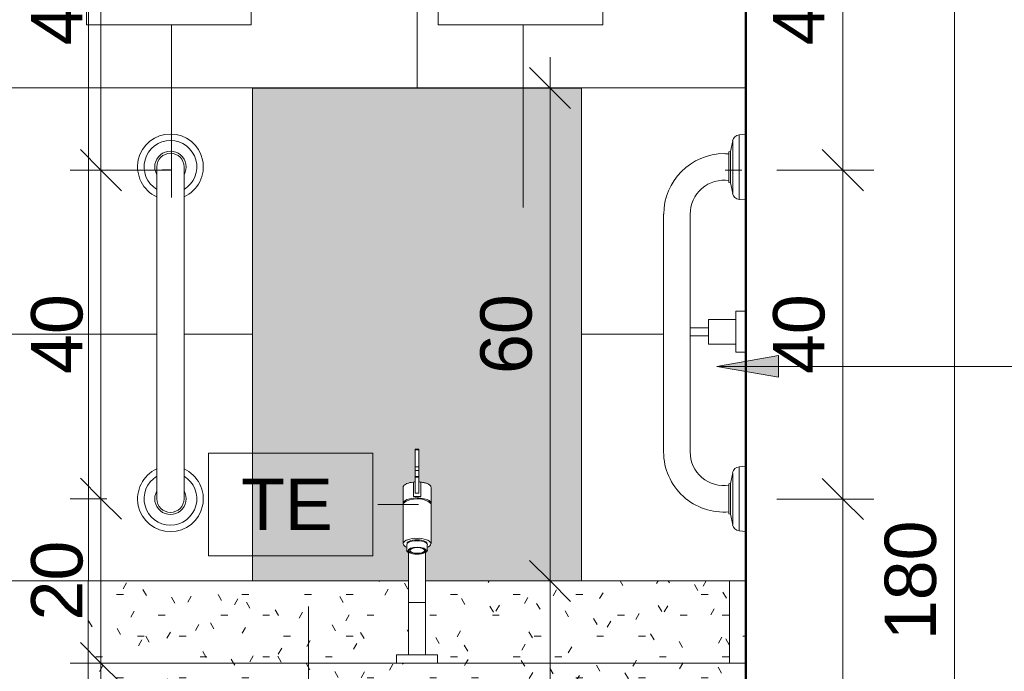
# Model space of a CAD drawing. Header units: millimetres. Extents: x -336 to 27370, y -15225 to 9845.
# Tile 40 of 43: x 18018 to 19216, y 770 to 1563. Entities that reach past the tile are written whole.
import ezdxf

# ---------------------------------------------------------------- set-up
doc = ezdxf.new("R2010")
doc.units = ezdxf.units.MM
for name, color, linetype, lineweight in [('A-ANNO-DIMS', 7, 'Continuous', 9), ('A-ANNO-DIMS-25', 7, 'Continuous', 9), ('A-ANNO-KEYN', 7, 'Continuous', 9), ('A-WALL-PATT', 7, 'Continuous', 50), ('G-ANNO-TEXT', 7, 'Continuous', 9), ('I-WALL', 7, 'Continuous', 5), ('P-SANR-FIXT', 7, 'Continuous', 5), ('Q-CASE', 7, 'Continuous', 5)]:
    doc.layers.add(name, color=color, linetype=linetype, lineweight=lineweight)
doc.layers.add('A-DETL', color=7, linetype='Continuous', lineweight=5, true_color=0x00a600)
doc.styles.add('Arial_5', font='arial.ttf', dxfattribs={"height": 62.5})
doc.dimstyles.new('Com_linha__ref__contínua__-_Cor_Vermelha_Arial_2_5mm', dxfattribs={"dimscale": 304.8, "dimtxt": 63.766212, "dimasz": 0.164042, "dimexe": 0.123031, "dimexo": 0.123031, "dimgap": 0.012303, "dimtad": 1, "dimdec": 1, "dimlfac": 0.1, "dimrnd": 0.1, "dimdsep": 46, "dimtxsty": 'Arial_5', "dimblk1": 'OBLIQUE', "dimblk2": 'OBLIQUE', "dimsah": 1, "dimcen": 0.09, "dimdle": 0.123031, "dimazin": 0, "dimtfac": 1, "dimtdec": 4, "dimtix": 1, "dimtmove": 0, "dimatfit": 3, "dimfxl": 1, "dimtvp": 1, "dimtolj": 1, "dimtzin": 0, "dimarcsym": 2})
pattern_1 = [(0, (0, 0), (101.6, 25.4), [8.382, -67.818, 8.382, -67.818, -406.4]), (0, (0, 0), (101.6, 25.4), [-152.4, 8.382, -144.018, 8.382, -67.818, -177.8]), (0, (0, 0), (101.6, 25.4), [-381, 8.382, -42.418, 8.382, -118.618]), (120, (38.1, 12.7), (-72.797045, 75.28818), [8.382, -67.818, 8.382, -67.818, -406.4]), (120, (38.1, 12.7), (-72.797045, 75.28818), [-152.4, 8.382, -144.018, 8.382, -67.818, -177.8]), (120, (38.1, 12.7), (-72.797045, 75.28818), [-381, 8.382, -42.418, 8.382, -118.618]), (240, (50.8, 63.5), (-28.802955, -100.68818), [8.382, -67.818, 8.382, -67.818, -406.4]), (240, (50.8, 63.5), (-28.802955, -100.68818), [-152.4, 8.382, -144.018, 8.382, -67.818, -177.8]), (240, (50.8, 63.5), (-28.802955, -100.68818), [-381, 8.382, -42.418, 8.382, -118.618])]

# ---------------------------------------------------------------- blocks, each defined once
blk = doc.blocks.new('TAMPO GRANITO2 - TAMPO GRANITO-2002902-5b')
at = {"layer": 'Q-CASE', "true_color": 0xc0c0c0}
h = blk.add_hatch(dxfattribs=at)
h.set_pattern_fill('FP_6', color=9, style=0, pattern_type=2)
h.set_pattern_definition(pattern_1)
h.paths.add_polyline_path([(14095, 780), (14095, 880), (13725.4, 880), (13725.4, 790), (13740, 790), (13740, 780), (13945.5, 780)])
h.paths.add_polyline_path([(13315, 780), (13690, 780), (13690, 790), (13704.7, 790), (13704.7, 880), (13315, 880)])
h = blk.add_hatch(dxfattribs=at)
h.set_pattern_fill('FP_6', color=9, style=0, pattern_type=2)
h.set_pattern_definition(pattern_1)
h.paths.add_polyline_path([(14095, 780), (14115, 780), (14115, 880), (14095, 880)])
h = blk.add_hatch(dxfattribs=at)
h.set_pattern_fill('FP_6', color=9, style=0, pattern_type=2)
h.set_pattern_definition(pattern_1)
h.paths.add_polyline_path([(14095, 760), (14115, 760), (14115, 780), (13315, 780), (13315, 760), (13945.5, 760)])
at = {"layer": 'Q-CASE'}
for p, q in [((13315, 880), (13704.7, 880)), ((13315, 780), (13315, 880)), ((13725.4, 880), (14095, 880)), ((14095, 880), (14115, 880)), ((14095, 780), (14095, 880)), ((13315, 780), (14115, 780)), ((13315, 780), (13315, 760)), ((14115, 780), (14095, 780)), ((14115, 760), (13315, 760))]:
    blk.add_line(p, q, dxfattribs=at)
blk = doc.blocks.new('TORNEIRA DE MESA PARA LAVATÓRIO COM ALAVANCA - 1196_C_LNK_Cromado CR10-2801303-5b')
at = {"layer": 'P-SANR-FIXT'}
for p, q in [((13717.3, 1040.5), (13712.8, 1040.5)), ((13712.8, 1040.5), (13712.8, 1001.4)), ((13717.3, 1039.7), (13712.8, 1039.7)), ((13717.3, 1001.4), (13717.3, 1040.5)), ((13712.8, 1018.8), (13717.3, 1018.8)), ((13717.3, 1014.6), (13712.8, 1014.6)), ((13712.8, 1007.3), (13717.3, 1007.3)), ((13717.3, 1006.3), (13712.8, 1006.3)), ((13712.8, 1006.3), (13712.8, 986.8)), ((13717.3, 1006.3), (13717.3, 986.8)), ((13710.6, 982.7), (13710.6, 1000.3)), ((13719.5, 982.7), (13719.5, 1000.3)), ((13698.1, 993.8), (13698.1, 925.5)), ((13732, 925.5), (13732, 993.8)), ((13702.5, 924), (13702.5, 921.2)), ((13727.5, 924), (13727.5, 921.2)), ((13702.5, 921.2), (13702.5, 917.3)), ((13704.7, 914.5), (13704.7, 790)), ((13725.4, 790), (13725.4, 914.5)), ((13727.5, 917.3), (13727.5, 921.2)), ((13704.7, 853.8), (13725.4, 853.8)), ((13704.7, 790), (13690, 790)), ((13690, 790), (13690, 780)), ((13704.7, 790), (13725.4, 790)), ((13740, 790), (13725.4, 790)), ((13740, 780), (13740, 790))]:
    blk.add_line(p, q, dxfattribs=at)
for centre, radius, start, end in [((13715, 951.9), 28.2, 53.071, 126.9649), ((13704.7, 922.9), 7.19, 99.0038, 157.7907), ((13703.1, 926.3), 5.12, 188.6908, 263.3092), ((13706.1, 923.7), 3.55, 136, 175.8292), ((13705.4, 925.4), 2.57, 118.3437, 184.2288), ((13713.2, 911.2), 17.8, 83.9862, 122.7413), ((13713.2, 906.6), 25.3, 85.7486, 112.259), ((13714.2, 909.2), 21, 87.6563, 118.3437), ((13716.9, 906.6), 25.3, 67.741, 94.2514), ((13715.9, 909.2), 21, 61.6563, 92.3437), ((13716.9, 911.2), 17.8, 57.2587, 96.0138), ((13724.6, 925.4), 2.57, 355.7712, 61.6563), ((13725.4, 922.9), 7.19, 22.2093, 80.9962), ((13724, 923.7), 3.55, 4.1708, 44), ((13726.9, 926.3), 5.12, 276.6908, 351.3092), ((13705.8, 917.6), 3.27, 185.2724, 250.7276), ((13714.7, 938.3), 25.7, 247.2015, 270.7985), ((13715.4, 938.3), 25.7, 269.2015, 292.7985), ((13724.3, 917.6), 3.27, 289.2724, 354.7276)]:
    blk.add_arc(centre, radius, start, end, dxfattribs=at)
for centre, major_axis, ratio, start_param, end_param in [((13715, 976.5), (17, 0), 0.374607, 1.305184, 1.836408), ((13715, 979.3), (20, 0), 0.374607, 1.458058, 1.683535), ((13715, 974.7), (17, 0), 0.372705, 6.242395, 9.467248)]:
    blk.add_ellipse(centre, major_axis=major_axis, ratio=ratio, start_param=start_param, end_param=end_param, dxfattribs=at)
for centre, major_axis, ratio in [((13715.1, 916.8), (-11.4, 0), 0.364981), ((13715, 916.8), (-10.5, 0), 0.378827), ((13715.4, 917.1), (-8.98, 0), 0.382969)]:
    blk.add_ellipse(centre, major_axis=major_axis, ratio=ratio, dxfattribs=at)
for points, knots in [([(13710.6, 1000.3), (13707.6, 1000), (13703.5, 999.1), (13699.8, 997.2), (13698.5, 995.8), (13698, 994.6), (13698, 994.1), (13698.1, 993.8)], [0, 0, 0, 0, 0.4, 0.6, 0.8, 0.9, 1, 1, 1, 1]), ([(13712.8, 1001.4), (13712.8, 1001.3), (13712.8, 1001.2), (13712.7, 1001.1), (13712.5, 1000.9), (13712.2, 1000.7), (13711.7, 1000.5), (13711, 1000.3), (13710.6, 1000.3)], [0, 0, 0, 0, 0.111111, 0.222222, 0.333333, 0.444444, 0.666667, 1, 1, 1, 1]), ([(13719.5, 1000.3), (13718.9, 1000.4), (13718.1, 1000.5), (13717.4, 1001), (13717.3, 1001.2), (13717.3, 1001.4)], [0, 0, 0, 0, 0.444444, 0.722222, 1, 1, 1, 1]), ([(13732, 993.8), (13732.1, 994.4), (13731.9, 995.2), (13731.1, 996.3), (13730.1, 997.1), (13728.9, 997.9), (13726.9, 998.8), (13723.9, 999.7), (13721, 1000.1), (13719.5, 1000.3)], [0, 0, 0, 0, 0.2, 0.3, 0.4, 0.5, 0.6, 0.8, 1, 1, 1, 1])]:
    blk.add_open_spline(points, degree=3, knots=knots, dxfattribs=at)
blk = doc.blocks.new('BARRA DE APOIO EM AÇO INOX 40cm - 2310_C_040_POL_Aço Inox Polido POL-2810958-5b')
at = {"layer": 'P-SANR-FIXT'}
for p, q in [((14099, 1415.8), (14096.3, 1402.8)), ((14099, 1415.8), (14099, 1351.5)), ((14115, 1423.7), (14107, 1423)), ((14107, 1344.3), (14107, 1423)), ((14096.3, 1402.8), (14094.5, 1402.4)), ((14094.5, 1402.4), (14094.5, 1399.9)), ((14096.3, 1364.6), (14096.3, 1402.8)), ((14094.5, 1366.8), (14094.5, 1399.9)), ((14094.5, 1367.5), (14094.5, 1364.9)), ((14094.5, 1364.9), (14096.3, 1364.6)), ((14096.3, 1364.6), (14099, 1351.5)), ((14107, 1344.3), (14115, 1343.7)), ((14015, 1326.3), (14015, 1037)), ((14047.3, 1037), (14047.3, 1326.3)), ((14115, 1019.7), (14107, 1019)), ((14107, 1019), (14107, 941)), ((14099, 1011.8), (14096.3, 998.8)), ((14099, 948.2), (14099, 1011.8)), ((14096.3, 998.8), (14094.5, 998.4)), ((14094.5, 998.4), (14094.5, 996.5)), ((14094.5, 996.5), (14094.5, 963.4)), ((14096.3, 998.8), (14096.3, 960.6)), ((14094.5, 964.1), (14094.5, 961.6)), ((14094.5, 961.6), (14096.3, 961.2)), ((14096.3, 961.2), (14099, 948.2)), ((14107, 941), (14115, 940.3))]:
    blk.add_line(p, q, dxfattribs=at)
for centre, radius, start, end in [((14107.8, 1414), 9, 95, 168.4393), ((14088.9, 1326.3), 73.8, 90, 180), ((14088.9, 1326.3), 73.8, 85.5871, 90), ((14088.9, 1326.3), 41.6, 82.1447, 180), ((14107.8, 1353.3), 9, 191.5607, 265), ((14088.2, 1037), 73.2, 180, 274.9586), ((14088.2, 1037), 40.9, 180, 278.8929), ((14107.8, 1010), 9, 95, 168.4393), ((14107.8, 950), 9, 191.5607, 265)]:
    blk.add_arc(centre, radius, start, end, dxfattribs=at)
blk = doc.blocks.new('BARRA DE APOIO EM AÇO INOX 40cm - 2310_C_040_POL_Aço Inox Polido POL-V3-5b')
at = {"layer": 'P-SANR-FIXT'}
for p, q in [((13398.5, 1347.6), (13398.5, 1384)), ((13431.5, 1347.6), (13431.5, 1384)), ((13398.5, 1347.6), (13398.5, 1016.4)), ((13431.5, 1016.4), (13431.5, 1347.6)), ((13398.5, 1016.4), (13398.5, 980)), ((13431.5, 1016.4), (13431.5, 980))]:
    blk.add_line(p, q, dxfattribs=at)
for centre, radius, start, end in [((13415, 1384), 40, 294.362, 245.638), ((13415, 1384), 32.1, 300.8913, 239.1087), ((13415, 1384), 19.1, 329.7544, 210.2456), ((13415, 1384), 16.5, 360, 180), ((13415, 980), 40, 114.362, 65.638), ((13415, 980), 32.1, 120.8913, 59.1087), ((13415, 980), 19.1, 149.7544, 30.2456), ((13415, 980), 16.5, 180, 0)]:
    blk.add_arc(centre, radius, start, end, dxfattribs=at)
blk = doc.blocks.new('Espelho  De  Chao - Espelho de Chão-2952514-5b')
at = {"layer": 'P-SANR-FIXT', "true_color": 0xc0c0c0}
blk.add_hatch(color=9, dxfattribs=at).paths.add_polyline_path([(13515, 880), (13704.7, 880), (13704.7, 914.5), (13703.5, 915.3), (13703, 915.9), (13702.5, 917.3), (13702.5, 921.2), (13701.2, 921.5), (13700.1, 922.2), (13698.7, 923.8), (13698.4, 924.3), (13698.1, 925.5), (13698.1, 993.8), (13698.4, 995.5), (13700, 997.1), (13702.7, 998.5), (13706.3, 999.6), (13712.7, 1001.1), (13712.8, 1001.4), (13712.8, 1040.5), (13717.3, 1040.5), (13717.6, 1000.9), (13718.7, 1000.4), (13727.4, 998.5), (13730.1, 997.1), (13731.7, 995.5), (13732, 993.8), (13732, 925.5), (13731.3, 923.8), (13731, 923.1), (13730, 922.2), (13728.8, 921.5), (13727.5, 921.2), (13727.5, 917.3), (13726.6, 915.3), (13725.4, 914.5), (13725.4, 880), (13915, 880), (13915, 1480), (13515, 1480), (13515, 923.8)])
at = {"layer": 'P-SANR-FIXT'}
for p, q in [((13515, 1480), (13515, 880)), ((13915, 1480), (13515, 1480)), ((13915, 880), (13915, 1480))]:
    blk.add_line(p, q, dxfattribs=at)
blk = doc.blocks.new('deca_cabide_slim_2060_slm - PORTA TOALHA TIPO GANCHO SIMPLES-2951410-5b')
at = {"layer": 'P-SANR-FIXT'}
for p, q in [((14102.2, 1198.3), (14069.4, 1198.3)), ((14069.4, 1198.3), (14069.4, 1188)), ((14115, 1208.3), (14103, 1208.3)), ((14103, 1208.3), (14103, 1199.1)), ((14103, 1199.1), (14103, 1167.5)), ((14069.4, 1188), (14047.3, 1188)), ((14069.4, 1188), (14069.4, 1178.5)), ((14047.3, 1178.5), (14069.4, 1178.5)), ((14069.4, 1178.5), (14069.4, 1168.3)), ((14069.4, 1168.3), (14102.2, 1168.3)), ((14103, 1167.5), (14103, 1158.3)), ((14103, 1158.3), (14115, 1158.3))]:
    blk.add_line(p, q, dxfattribs=at)
for centre, start, end in [((14102.2, 1199.1), 270.0002, 0), ((14102.2, 1167.5), 360, 89.9998)]:
    blk.add_arc(centre, 0.8, start, end, dxfattribs=at)
blk = doc.blocks.new('Identificador de nota-chave - Número da nota-chave - Enquadrada-2426861-5b')
at = {"layer": 'A-ANNO-KEYN'}
for p, q in [((13479.9, 317.2), (13479.9, 442.2)), ((13479.9, 442.2), (13679.9, 442.2)), ((13679.9, 442.2), (13679.9, 317.2)), ((13479.9, 317.2), (13679.9, 317.2))]:
    blk.add_line(p, q, dxfattribs=at)
blk = doc.blocks.new('DIMBLOCK35-5b')
at = {"layer": 'A-ANNO-DIMS-25', "color": 242, "true_color": 0xbd2b2e}
for p, q in [((18116.6, 1817.5), (18116.6, 1380)), ((18116.6, 1780), (18091.6, 1805)), ((18116.6, 1780), (18114.5, 1780)), ((18116.6, 1780), (18141.6, 1755)), ((18116.6, 1780), (18154.1, 1780)), ((18116.6, 1380), (18091.6, 1405)), ((18116.6, 1380), (18079.1, 1380)), ((18116.6, 1380), (18141.6, 1355)), ((18116.6, 1380), (18202, 1380))]:
    blk.add_line(p, q, dxfattribs=at)
at = {"layer": 'A-ANNO-DIMS-25', "color": 0, "insert": (18031.7, 1531.9), "char_height": 62.5, "width": 115.368, "attachment_point": 1, "rotation": 90, "line_spacing_factor": 0.941778, "style": 'Arial_5'}
blk.add_mtext('40', dxfattribs=at)
blk = doc.blocks.new('_Oblique')
at = {"color": 0, "linetype": 'ByBlock', "lineweight": -2}
blk.add_line((-0.5, -0.5), (0.5, 0.5), dxfattribs=at)
blk = doc.blocks.new('DIMBLOCK36-5b')
at = {"layer": 'A-ANNO-DIMS-25', "color": 242, "true_color": 0xbd2b2e}
for p, q in [((18116.6, 1380), (18091.6, 1405)), ((18116.6, 1380), (18079.1, 1380)), ((18116.6, 1380), (18116.6, 980)), ((18116.6, 1380), (18141.6, 1355)), ((18116.6, 1380), (18202, 1380)), ((18116.6, 980), (18091.6, 1005)), ((18116.6, 980), (18079.1, 980)), ((18116.6, 980), (18141.6, 955)), ((18116.6, 980), (18123.8, 980))]:
    blk.add_line(p, q, dxfattribs=at)
at = {"layer": 'A-ANNO-DIMS-25', "color": 0, "insert": (18031.7, 1131.9), "char_height": 62.5, "width": 115.368, "attachment_point": 1, "rotation": 90, "line_spacing_factor": 0.941778, "style": 'Arial_5'}
blk.add_mtext('40', dxfattribs=at)
blk = doc.blocks.new('DIMBLOCK37-5b')
at = {"layer": 'A-ANNO-DIMS-25', "color": 242, "true_color": 0xbd2b2e}
for p, q in [((18116.6, 980), (18091.6, 1005)), ((18116.6, 980), (18079.1, 980)), ((18116.6, 980), (18116.6, 780)), ((18116.6, 980), (18141.6, 955)), ((18116.6, 980), (18123.8, 980)), ((18116.6, 780), (18091.6, 805)), ((18116.6, 780), (18079.1, 780)), ((18116.6, 780), (18141.6, 755)), ((18116.6, 780), (18190.9, 780))]:
    blk.add_line(p, q, dxfattribs=at)
at = {"layer": 'A-ANNO-DIMS-25', "color": 0, "insert": (18031.7, 831.9), "char_height": 62.5, "width": 115.368, "attachment_point": 1, "rotation": 90, "line_spacing_factor": 0.941778, "style": 'Arial_5'}
blk.add_mtext('20', dxfattribs=at)
blk = doc.blocks.new('DIMBLOCK38-5b')
at = {"layer": 'A-ANNO-DIMS-25', "color": 242, "true_color": 0xbd2b2e}
for p, q in [((18116.6, 780), (18091.6, 805)), ((18116.6, 780), (18079.1, 780)), ((18116.6, 780), (18116.6, -57.5)), ((18116.6, 780), (18141.6, 755)), ((18116.6, 780), (18190.9, 780)), ((18116.6, -20), (18091.6, 5)), ((18116.6, -20), (18114.5, -20)), ((18116.6, -20), (18141.6, -45)), ((18116.6, -20), (18154.1, -20))]:
    blk.add_line(p, q, dxfattribs=at)
at = {"layer": 'A-ANNO-DIMS-25', "color": 0, "insert": (18031.7, 331.9), "char_height": 62.5, "width": 115.368, "attachment_point": 1, "rotation": 90, "line_spacing_factor": 0.941778, "style": 'Arial_5'}
blk.add_mtext('80', dxfattribs=at)
blk = doc.blocks.new('DIMBLOCK46-5b')
at = {"layer": 'A-ANNO-DIMS-25', "color": 242, "true_color": 0xbd2b2e}
for p, q in [((19019.3, 1817.5), (19019.3, 1380)), ((19019.3, 1780), (18994.3, 1805)), ((19019.3, 1780), (18938.8, 1780)), ((19019.3, 1780), (19044.3, 1755)), ((19019.3, 1780), (19056.8, 1780)), ((19019.3, 1380), (18994.3, 1405)), ((19019.3, 1380), (18938.8, 1380)), ((19019.3, 1380), (19044.3, 1355)), ((19019.3, 1380), (19056.8, 1380))]:
    blk.add_line(p, q, dxfattribs=at)
at = {"layer": 'A-ANNO-DIMS-25', "color": 0, "insert": (18934.4, 1531.9), "char_height": 62.5, "width": 115.368, "attachment_point": 1, "rotation": 90, "line_spacing_factor": 0.941778, "style": 'Arial_5'}
blk.add_mtext('40', dxfattribs=at)
blk = doc.blocks.new('DIMBLOCK47-5b')
at = {"layer": 'A-ANNO-DIMS-25', "color": 242, "true_color": 0xbd2b2e}
for p, q in [((19019.3, 1380), (18994.3, 1405)), ((19019.3, 1380), (18938.8, 1380)), ((19019.3, 1380), (19019.3, 979.7)), ((19019.3, 1380), (19044.3, 1355)), ((19019.3, 1380), (19056.8, 1380)), ((19019.3, 979.7), (18994.3, 1004.7)), ((19019.3, 979.7), (18938.8, 979.7)), ((19019.3, 979.7), (19044.3, 954.7)), ((19019.3, 979.7), (19056.8, 979.7))]:
    blk.add_line(p, q, dxfattribs=at)
at = {"layer": 'A-ANNO-DIMS-25', "color": 0, "insert": (18934.4, 1131.8), "char_height": 62.5, "width": 115.368, "attachment_point": 1, "rotation": 90, "line_spacing_factor": 0.941778, "style": 'Arial_5'}
blk.add_mtext('40', dxfattribs=at)
blk = doc.blocks.new('DIMBLOCK48-5b')
at = {"layer": 'A-ANNO-DIMS-25', "color": 242, "true_color": 0xbd2b2e}
for p, q in [((19019.3, 979.7), (18994.3, 1004.7)), ((19019.3, 979.7), (18938.8, 979.7)), ((19019.3, 979.7), (19019.3, -57.5)), ((19019.3, 979.7), (19044.3, 954.7)), ((19019.3, 979.7), (19056.8, 979.7)), ((19019.3, -20), (18994.3, 5)), ((19019.3, -20), (18938.8, -20)), ((19019.3, -20), (19044.3, -45)), ((19019.3, -20), (19056.8, -20))]:
    blk.add_line(p, q, dxfattribs=at)
at = {"layer": 'A-ANNO-DIMS-25', "color": 0, "insert": (18934.4, 407.7), "char_height": 62.5, "width": 173.052, "attachment_point": 1, "rotation": 90, "line_spacing_factor": 0.941778, "style": 'Arial_5'}
blk.add_mtext('100', dxfattribs=at)
blk = doc.blocks.new('DIMBLOCK50-5b')
at = {"layer": 'A-ANNO-DIMS-25', "color": 242, "true_color": 0xbd2b2e}
for p, q in [((19155, 1780), (19130, 1805)), ((19155, 1780), (18853.2, 1780)), ((19155, 1780), (19155, -57.5)), ((19155, 1780), (19180, 1755)), ((19155, 1780), (19192.5, 1780)), ((19155, -20), (19130, 5)), ((19155, -20), (18853.2, -20)), ((19155, -20), (19180, -45)), ((19155, -20), (19192.5, -20))]:
    blk.add_line(p, q, dxfattribs=at)
at = {"layer": 'A-ANNO-DIMS-25', "color": 0, "insert": (19070.1, 807.9), "char_height": 62.5, "width": 173.052, "attachment_point": 1, "rotation": 90, "line_spacing_factor": 0.941778, "style": 'Arial_5'}
blk.add_mtext('180', dxfattribs=at)
blk = doc.blocks.new('DIMBLOCK52-5b')
at = {"layer": 'A-ANNO-DIMS-25', "color": 242, "true_color": 0xbd2b2e}
for p, q in [((18663, -57.5), (18663, 917.5)), ((18663, 880), (18638, 905)), ((18663, 880), (18625.5, 880)), ((18663, 880), (18688, 855)), ((18663, 880), (18665.2, 880)), ((18663, -20), (18638, 5)), ((18663, -20), (18625.5, -20)), ((18663, -20), (18688, -45)), ((18663, -20), (18665.2, -20))]:
    blk.add_line(p, q, dxfattribs=at)
at = {"layer": 'A-ANNO-DIMS-25', "color": 0, "insert": (18578.2, 381.9), "char_height": 62.5, "width": 115.368, "attachment_point": 1, "rotation": 90, "line_spacing_factor": 0.941778, "style": 'Arial_5'}
blk.add_mtext('90', dxfattribs=at)
blk = doc.blocks.new('DIMBLOCK53-5b')
at = {"layer": 'A-ANNO-DIMS-25', "color": 242, "true_color": 0xbd2b2e}
for p, q in [((18663, 1517.5), (18663, 842.5)), ((18663, 1480), (18638, 1505)), ((18663, 1480), (18660.9, 1480)), ((18663, 1480), (18688, 1455)), ((18663, 1480), (18700.5, 1480)), ((18663, 880), (18638, 905)), ((18663, 880), (18660.9, 880)), ((18663, 880), (18688, 855)), ((18663, 880), (18700.5, 880))]:
    blk.add_line(p, q, dxfattribs=at)
at = {"layer": 'A-ANNO-DIMS-25', "color": 0, "insert": (18578.2, 1131.9), "char_height": 62.5, "width": 115.368, "attachment_point": 1, "rotation": 90, "line_spacing_factor": 0.941778, "style": 'Arial_5'}
blk.add_mtext('60', dxfattribs=at)

msp = doc.modelspace()

# ---------------------------------------------------------------- hatches: boundary and pattern name
at = {"layer": 'A-WALL-PATT', "lineweight": 5, "true_color": 0x808080}
h = msp.add_hatch(dxfattribs=at)
h.set_pattern_fill('FP_7', color=8, style=0, pattern_type=2)
h.set_pattern_definition([(0, (19301.27, -20), (0, 300), []), (90, (19301.27, -20), (-400, 2e-14), [])])
h.paths.add_polyline_path([(18901.83, -70), (18901.83, -20), (18901.27, -20), (18901.27, -70)])
h.paths.add_polyline_path([(16351.14, -20), (16620.02, -20), (16620.02, -17), (16620.7, -15.59), (16622.02, -15), (16740.52, -15), (16741.94, -15.59), (16742.52, -17), (16742.52, -20), (17411.18, -19.96), (17409.38, -19.27), (17408.55, -18.11), (17408.35, -16.71), (17410.03, 0.73), (17410.61, 2.63), (17411.18, 3.46), (17420.81, 99.45), (17429.66, 195.52), (17429.39, 211.16), (17425.86, 226.4), (17419.23, 240.57), (17409.78, 253.04), (17387.31, 278.97), (17366.93, 306.58), (17351.15, 332.33), (17337.94, 359.19), (17327.3, 387.18), (17319.15, 417.05), (17319.59, 418.53), (17320.7, 419.61), (17322.2, 420), (17327.3, 420.23), (17326.55, 420.33), (17324.14, 421.33), (17322.07, 422.92), (17320.48, 424.99), (17319.48, 427.4), (17319.14, 429.99), (17319.48, 432.58), (17320.48, 434.99), (17322.07, 437.06), (17324.14, 438.65), (17326.55, 439.65), (17329.14, 439.99), (17341.81, 439.99), (17328.32, 592.59), (17319.08, 752.14), (17324.78, 755), (17318.17, 755.22), (17317.78, 755.48), (17317.09, 757.17), (17317.51, 761.74), (17318.9, 766.65), (17321.33, 771.55), (17325.19, 776.12), (17330.02, 779.65), (17335.55, 781.93), (17341.46, 782.84), (17409.37, 784.43), (17501.59, 785), (17541.46, 784.87), (17593.18, 784.43), (17661.08, 782.84), (17667, 781.93), (17672.53, 779.65), (17677.77, 775.64), (17681.22, 771.55), (17683.87, 766.18), (17685.04, 761.74), (17685.46, 757.17), (17684.38, 755.22), (17683.47, 755), (17677.77, 755), (17683.64, 752.06), (17674.21, 592.47), (17660.74, 439.99), (17674.22, 439.85), (17675.79, 439.65), (17678.2, 438.65), (17680.27, 437.06), (17681.86, 434.99), (17682.86, 432.58), (17683.2, 429.99), (17682.62, 426.83), (17681.86, 424.99), (17680.27, 422.92), (17678.2, 421.33), (17675.25, 420.26), (17675.25, 420), (17681.12, 419.9), (17681.84, 419.61), (17682.95, 418.53), (17683.39, 417.05), (17683.32, 416.28), (17674.22, 384.48), (17664.61, 359.19), (17651.4, 332.33), (17635.62, 306.58), (17617.73, 281.96), (17624.1, 264.69), (17630.92, 250), (17638.04, 237.54), (17647.05, 224.95), (17652.74, 218.06), (17660.07, 210.37), (17678.49, 193.34), (17680.45, 191.52), (17686.22, 185.45), (17691.41, 178.37), (17695.12, 171.24), (17698.35, 161.14), (17700.38, 159.58), (17702.43, 156.91), (17703.71, 153.81), (17704.15, 150.47), (17703.71, 147.14), (17701.94, 143.4), (17699.66, 140.82), (17697.71, 139.32), (17694.61, 138.04), (17690.25, 137.73), (17687.94, 138.04), (17684.2, 139.81), (17681.62, 142.09), (17680.12, 144.04), (17678.84, 147.14), (17678.4, 150.47), (17678.84, 153.81), (17680.61, 157.55), (17682.18, 159.59), (17681.45, 162.91), (17679.35, 169.52), (17675.69, 176.43), (17671.12, 182.46), (17665.81, 187.97), (17645.36, 206.83), (17638.04, 214.76), (17633.5, 220.18), (17626.49, 230.21), (17620.15, 241.1), (17613.83, 254.49), (17607.89, 270.24), (17607.66, 270.24), (17591.37, 251.2), (17583.32, 240.57), (17576.69, 226.4), (17573.16, 211.16), (17572.89, 195.52), (17582.13, 95.54), (17591.37, 3.46), (17591.93, 2.63), (17592.51, 0.73), (17594.18, -17.42), (17593.65, -18.74), (17592.51, -19.61), (17591.37, -20), (18901.27, -20), (18901.27, 760), (18801.27, 760), (18801.27, 460), (18776.27, 460), (18776.27, 760), (18226.27, 760), (18226.27, 460), (18201.27, 460), (18201.27, 760), (18101.27, 760), (18101.27, 880), (18301.27, 880), (18301.27, 1480), (18701.27, 1480), (18701.27, 880), (18901.27, 880), (18901.27, 940.35), (18893.27, 941.05), (18891.03, 941.54), (18888.98, 942.59), (18887.26, 944.12), (18885.99, 946.04), (18885.24, 948.21), (18882.57, 961.25), (18880.77, 961.57), (18880.77, 964.07), (18863.5, 964.62), (18846.83, 969.21), (18831.71, 977.57), (18818.97, 989.26), (18809.32, 1003.6), (18803.31, 1019.81), (18801.27, 1036.97), (18801.27, 1326.33), (18803.95, 1345.81), (18811.16, 1363.24), (18822.89, 1378.53), (18838.18, 1390.26), (18855.99, 1397.63), (18875.09, 1400.15), (18880.77, 1400.15), (18880.77, 1402.43), (18882.57, 1402.75), (18885.24, 1415.79), (18885.99, 1417.96), (18887.26, 1419.88), (18888.98, 1421.41), (18891.03, 1422.46), (18893.27, 1422.95), (18901.27, 1423.65), (18901.27, 1780), (16687.76, 1780), (16687.76, 1119.15), (16691.63, 1118.64), (16701.27, 1114.64), (16709.56, 1108.29), (16715.91, 1100), (16719.91, 1090.35), (16721.27, 1080), (16719.91, 1069.65), (16715.91, 1060), (16709.56, 1051.72), (16701.27, 1045.36), (16691.62, 1041.36), (16687.76, 1040.85), (16687.76, 936.45), (16685.82, 921.76), (16680.15, 908.07), (16671.13, 896.31), (16659.38, 887.29), (16645.69, 881.62), (16630.99, 879.69), (16616.3, 881.62), (16602.61, 887.29), (16590.86, 896.31), (16581.84, 908.07), (16576.17, 921.76), (16574.23, 936.45), (16574.23, 1377.3), (16572.81, 1377.53), (16571.8, 1379.04), (16565.61, 1379.28), (16564.85, 1380.06), (16565.18, 1402.67), (16565.87, 1403.61), (16569.89, 1404.73), (16569.89, 1409.07), (16569.13, 1410.22), (16568.79, 1411.92), (16567.78, 1413.83), (16566.75, 1415.01), (16564.85, 1416.22), (16563.7, 1416.63), (16562.34, 1416.85), (16561.34, 1417.84), (16561.3, 1419.21), (16556.46, 1419.21), (16555.45, 1420.22), (16555.45, 1430.21), (16556.45, 1431.21), (16561.3, 1431.21), (16561.34, 1432.69), (16561.78, 1433.52), (16562.27, 1433.7), (16563.9, 1433.91), (16565.59, 1434.64), (16566.97, 1435.77), (16567.78, 1436.78), (16568.58, 1439.02), (16568.73, 1439.91), (16568.73, 1446.89), (16569.77, 1447.95), (16569.77, 1449.41), (16568.58, 1450.34), (16568.58, 1562.27), (16563.84, 1565.31), (16559.9, 1569.23), (16556.95, 1573.83), (16555.13, 1578.91), (16554.49, 1586.33), (16554.51, 1605.77), (16555, 1609.44), (16556.96, 1614), (16560.13, 1618.09), (16564.37, 1621.53), (16569.45, 1624.12), (16575.12, 1625.75), (16581.1, 1626.33), (16587.09, 1625.84), (16592.79, 1624.29), (16597.91, 1621.77), (16602.19, 1618.4), (16605.43, 1614.35), (16607.45, 1609.82), (16608.16, 1605.05), (16608.31, 1584.24), (16607.68, 1578.86), (16605.82, 1573.73), (16602.81, 1569.1), (16598.8, 1565.17), (16593.98, 1562.14), (16593.83, 1450.22), (16592.79, 1449.41), (16592.79, 1447.95), (16593.83, 1446.89), (16594.1, 1438.29), (16594.78, 1436.78), (16595.81, 1435.5), (16597.13, 1434.52), (16598.66, 1433.91), (16600.29, 1433.7), (16601.26, 1432.62), (16601.26, 1431.21), (16606.21, 1431.11), (16607.11, 1430.21), (16607.11, 1420.22), (16606.1, 1419.21), (16601.22, 1419.21), (16601.04, 1417.66), (16600.22, 1416.85), (16598.54, 1416.58), (16596.97, 1415.9), (16595.6, 1414.85), (16594.51, 1413.49), (16593.77, 1411.92), (16593.43, 1410.22), (16592.67, 1409.07), (16592.67, 1404.73), (16596.69, 1403.61), (16597.38, 1402.67), (16597.72, 1380.03), (16596.72, 1379.04), (16590.8, 1379.04), (16589.63, 1377.5), (16588.23, 1377.28), (16588.23, 936.45), (16589.69, 925.38), (16593.96, 915.07), (16600.76, 906.21), (16609.61, 899.42), (16619.93, 895.15), (16630.99, 893.69), (16642.06, 895.15), (16652.38, 899.42), (16661.23, 906.21), (16668.03, 915.07), (16672.3, 925.38), (16673.76, 936.45), (16673.76, 1040.99), (16670.92, 1041.36), (16661.27, 1045.36), (16652.99, 1051.72), (16646.63, 1060), (16642.64, 1069.65), (16641.27, 1080), (16642.64, 1090.35), (16646.63, 1100), (16652.99, 1108.28), (16661.27, 1114.64), (16670.92, 1118.64), (16673.76, 1119.01), (16673.76, 1780), (16181.27, 1780), (16181.27, -20)])
h.paths.add_polyline_path([(17762.82, 137.28), (17753.25, 138.54), (17744.32, 142.24), (17736.65, 148.12), (17730.77, 155.78), (17727.08, 164.71), (17725.81, 174.29), (17725.81, 557.2), (17723.76, 557.59), (17722.35, 558.87), (17722.26, 560.57), (17716.4, 560.57), (17716.75, 584.2), (17717.44, 585.13), (17721.38, 586.21), (17721.38, 587.93), (17722.52, 588.53), (17722.52, 590.84), (17721.16, 591.07), (17719.38, 592.09), (17719.58, 605.33), (17720.12, 615.69), (17721.55, 630.81), (17722.52, 636.31), (17723.05, 641.87), (17722.27, 649.18), (17719.82, 662.35), (17719.61, 666.25), (17719.73, 675.3), (17719.96, 677.02), (17720.97, 679.47), (17722.43, 682.13), (17724.48, 684.37), (17727, 686.07), (17729.85, 687.13), (17732.86, 687.49), (17735.88, 687.13), (17738.73, 686.07), (17741.24, 684.37), (17743.29, 682.13), (17744.75, 679.47), (17745.77, 677.02), (17746.11, 674.39), (17745.91, 662.35), (17744.91, 656.39), (17743.2, 646.82), (17742.68, 641.87), (17743.45, 634.9), (17744.45, 628.42), (17745.61, 615.69), (17746.31, 598.71), (17746.31, 592.06), (17746, 591.69), (17743.42, 590.88), (17743.17, 590.84), (17743.42, 588.42), (17744.34, 587.93), (17744.34, 586.2), (17748.24, 585.13), (17748.93, 584.2), (17749.28, 560.57), (17743.42, 560.57), (17743.2, 558.48), (17741.91, 557.59), (17739.82, 557.19), (17739.82, 173.85), (17740.61, 167.9), (17742.91, 162.35), (17746.56, 157.58), (17751.33, 153.93), (17756.87, 151.63), (17762.83, 150.85), (17768.78, 151.63), (17774.33, 153.93), (17779.09, 157.58), (17782.75, 162.35), (17785.05, 167.9), (17785.83, 174.29), (17785.83, 201.38), (17785.32, 202.28), (17785.32, 218.28), (17781.61, 218.54), (17780.7, 219.78), (17780.7, 227.12), (17781.61, 228.03), (17776.29, 231.55), (17772.06, 236.33), (17769.2, 242.03), (17767.92, 248.28), (17765.41, 248.28), (17765.41, 252.28), (17767.92, 252.28), (17768.82, 257.54), (17770.86, 262.47), (17773.92, 266.83), (17777.87, 270.42), (17782.51, 273.05), (17782.51, 275.68), (17781.09, 275.68), (17781.09, 279.18), (17780.14, 280.21), (17780.14, 284.21), (17781.84, 285.18), (17804.06, 285.05), (17805.53, 284.21), (17805.53, 280.21), (17804.59, 279.18), (17804.59, 275.68), (17803.16, 275.68), (17803.16, 273.05), (17807.8, 270.42), (17811.75, 266.83), (17814.81, 262.47), (17816.85, 257.54), (17817.76, 252.28), (17820.26, 252.28), (17820.26, 248.28), (17817.76, 248.28), (17816.47, 242.03), (17813.61, 236.33), (17809.38, 231.55), (17804.06, 228.03), (17804.97, 227.12), (17804.97, 219.45), (17803.8, 218.28), (17800.36, 218.28), (17800.35, 202.27), (17799.83, 201.38), (17799.77, 173.85), (17798.57, 164.71), (17794.87, 155.78), (17788.99, 148.12), (17781.33, 142.24), (17772.4, 138.54), (17762.83, 137.28)])
h.paths.add_polyline_path([(18501.27, 470.8), (18493.71, 471.79), (18486.67, 474.71), (18480.62, 479.35), (18475.96, 485.45), (18473.06, 492.44), (18472.07, 500), (18473.06, 507.56), (18475.98, 514.6), (18480.62, 520.65), (18483.61, 522.94), (18481.58, 524.97), (18486.58, 529.97), (18481.58, 534.97), (18486.58, 539.97), (18481.58, 544.97), (18486.58, 549.97), (18481.58, 554.97), (18486.58, 559.97), (18481.58, 564.97), (18486.58, 569.97), (18481.58, 574.97), (18486.58, 579.97), (18481.58, 584.97), (18486.58, 589.97), (18481.58, 594.97), (18486.58, 599.97), (18481.58, 604.97), (18486.58, 609.97), (18471.13, 610.24), (18470.08, 611.79), (18468.78, 622.76), (18468.2, 623.92), (18467.35, 624.9), (18466.29, 625.64), (18465.07, 626.09), (18442.88, 628.99), (18420.46, 634.5), (18415.88, 627.61), (18412.35, 619.81), (18410.08, 610.73), (18410.11, 608.99), (18410.55, 611.76), (18413.26, 608.99), (18415.18, 605.56), (18416.15, 600.89), (18415.88, 597.02), (18415.15, 594.27), (18413.12, 590.81), (18410.5, 588.15), (18406.93, 586.11), (18402.87, 585.12), (18399.2, 585.16), (18395.71, 586.06), (18391.69, 588.56), (18389.61, 590.54), (18387.59, 593.84), (18386.47, 597.54), (18386.52, 602.17), (18387.21, 605.19), (18389.01, 608.62), (18391.69, 611.5), (18394.78, 613.55), (18396.35, 619.81), (18399.88, 627.61), (18404.46, 634.5), (18408.6, 639.36), (18400.73, 642.38), (18381.07, 652.74), (18362.78, 665.37), (18346.1, 680.06), (18331.29, 696.64), (18318.53, 714.84), (18308.11, 734.29), (18299.92, 755.12), (18702.63, 755.12), (18694.44, 734.29), (18684.01, 714.84), (18671.25, 696.64), (18656.45, 680.06), (18639.77, 665.37), (18621.48, 652.74), (18601.81, 642.38), (18581.07, 634.4), (18559.67, 628.99), (18536.26, 625.64), (18535.19, 624.9), (18534.34, 623.92), (18533.76, 622.76), (18533.32, 619.97), (18532.46, 611.79), (18530.96, 610.06), (18530.47, 610), (18515.97, 609.97), (18520.97, 604.97), (18515.97, 599.97), (18520.97, 594.97), (18515.97, 589.97), (18520.97, 584.97), (18515.97, 579.97), (18520.97, 574.97), (18515.97, 569.97), (18520.97, 564.97), (18515.97, 559.97), (18520.97, 554.97), (18515.97, 549.97), (18520.97, 544.97), (18515.97, 539.97), (18520.97, 534.97), (18515.97, 529.97), (18520.97, 524.97), (18518.93, 522.94), (18521.92, 520.65), (18526.58, 514.55), (18529.47, 507.56), (18530.47, 500), (18529.47, 492.44), (18526.56, 485.4), (18521.92, 479.35), (18515.82, 474.69), (18508.83, 471.79)])
h.paths.add_polyline_path([(17901.27, 540.56), (17901.25, 540.56), (17896.52, 541.28), (17893.18, 542.76), (17890.57, 544.7), (17889.01, 546.29), (17886.71, 549.94), (17885.65, 553.17), (17885.31, 555.82), (17885.27, 558.71), (17885.27, 679.06), (17881.27, 679.16), (17879.05, 680.08), (17878.02, 682.56), (17878.02, 705.96), (17870.02, 705.96), (17870.02, 706.65), (17868.9, 706.56), (17868.4, 706.56), (17868.12, 706.65), (17868.12, 722.11), (17868.7, 722.62), (17870.02, 722.64), (17870.02, 723.16), (17878.02, 723.16), (17878.02, 754.41), (17880.52, 754.41), (17880.52, 682.56), (17881.55, 681.56), (17885.27, 681.56), (17885.27, 694.56), (17881.27, 694.56), (17881.55, 725.71), (17886.86, 730.29), (17890.1, 732.09), (17895.15, 733.78), (17897.18, 734.24), (17902.81, 734.45), (17905.14, 734.24), (17908.22, 733.63), (17913.44, 731.53), (17916.57, 729.7), (17921.28, 725.45), (17921.27, 694.56), (17917.27, 694.56), (17917.27, 681.56), (17921.02, 681.56), (17922.02, 682.56), (17922.02, 754.41), (17924.52, 754.41), (17924.52, 723.16), (17932.52, 723.16), (17932.52, 722.29), (17933.96, 722.51), (17934.42, 721.81), (17934.15, 706.56), (17933.47, 706.5), (17932.95, 706.56), (17932.52, 706.47), (17932.52, 705.96), (17924.52, 705.96), (17924.52, 682.56), (17923.5, 680.08), (17921.02, 679.06), (17917.27, 679.06), (17916.98, 553.65), (17915.13, 548.55), (17911.04, 544), (17906.74, 541.52), (17901.27, 540.56)])
h.paths.add_polyline_path([(17031.27, 676.42), (17021.88, 677.85), (17013.78, 681.42), (17007.41, 686.31), (17002.05, 693.3), (16998.68, 701.43), (16997.53, 710.17), (16998.68, 718.9), (17002.36, 727.44), (17003.52, 728.95), (16999.09, 733.45), (16987.41, 725.13), (16974.5, 719.02), (16960.69, 715.26), (16946.3, 714), (16340.65, 714), (16339.85, 712.62), (16335.02, 706.33), (16328.09, 701.01), (16319.26, 697.56), (16311.35, 696.52), (16302.03, 697.93), (16293.93, 701.53), (16287.38, 706.71), (16282.03, 714.04), (16278.87, 722.34), (16277.87, 730), (16279.01, 738.67), (16282.84, 747.38), (16287.67, 753.67), (16294.61, 758.99), (16302.68, 762.34), (16311.35, 763.48), (16320.66, 762.07), (16328.76, 758.47), (16335.02, 753.67), (16341.25, 746), (16947.41, 746.1), (16956.65, 747.14), (16965.38, 749.83), (16974.43, 754.91), (16981.69, 761.09), (16986.87, 767.78), (16991.91, 776.9), (16994.5, 786.15), (16994.67, 787.15), (16995.44, 795), (16995.47, 1400.69), (16994.06, 1401.5), (16987.77, 1406.33), (16982.45, 1413.26), (16979.1, 1421.33), (16977.96, 1430), (16979.37, 1439.31), (16982.97, 1447.42), (16987.77, 1453.67), (16995.48, 1459.32), (17003.78, 1462.47), (17011.44, 1463.48), (17020.75, 1462.07), (17028.82, 1458.5), (17035.11, 1453.67), (17040.43, 1446.74), (17043.78, 1438.67), (17044.92, 1430), (17043.51, 1420.69), (17039.91, 1412.58), (17035.11, 1406.33), (17027.4, 1400.27), (17027.44, 1220.04), (17027.44, 795), (17026.18, 782.21), (17025.2, 776.07), (17022.3, 767.88), (17018.51, 758.06), (17012.43, 748.63), (17008.01, 742.33), (17012.66, 738.05), (17014.76, 739.54), (17022.54, 742.76), (17031.33, 743.9), (17040.67, 742.49), (17048.77, 738.91), (17055.13, 734.03), (17060.49, 727.04), (17063.87, 718.9), (17065.01, 710.17), (17063.59, 700.77), (17060.18, 692.89), (17054.35, 685.71), (17048.14, 680.95), (17040.01, 677.57), (17031.33, 676.43)])
h.paths.add_polyline_path([(17942.52, 714.56), (17941.44, 710.96), (17940.76, 710.21), (17941.97, 713.2)])
h.paths.add_polyline_path([(17934.67, 706.48), (17934.67, 722.64), (17940.24, 720.2), (17941.92, 716.83), (17942.52, 714.56), (17940.24, 708.92), (17934.69, 706.49)])
h.paths.add_polyline_path([(17867.87, 706.48), (17862.31, 708.92), (17860.86, 711.4), (17860.07, 714.74), (17860.88, 717.76), (17862.31, 720.2), (17867.87, 722.62), (17867.87, 706.56)])
h.paths.add_polyline_path([(17521.45, 785.16), (17473.28, 785.16), (17473.28, 786.19), (17479.6, 789.13), (17481.09, 789.36), (17480.95, 796.24), (17466.21, 796.24), (17466.25, 797.64), (17466.97, 798.48), (17468.15, 798.89), (17483.89, 802.88), (17500.08, 804.23), (17500.96, 803.74), (17501.25, 789.13), (17501.58, 789.36), (17501.59, 789.44), (17501.59, 803.74), (17502.47, 804.23), (17518.65, 802.88), (17535.58, 798.48), (17536.29, 797.64), (17536.34, 796.24), (17521.59, 796.24), (17521.59, 789.13), (17522.96, 789.13), (17529.26, 786.19), (17529.26, 785.16), (17521.59, 785.16)])
h.paths.add_polyline_path([(17102.84, 830.26), (17092.62, 830.41), (17082.78, 833.17), (17073.97, 838.36), (17066.8, 845.64), (17061.73, 854.51), (17059.1, 864.39), (17059.1, 874.61), (17061.73, 884.49), (17066.8, 893.36), (17073.97, 900.64), (17082.78, 905.83), (17092.62, 908.59), (17102.84, 908.74), (17112.75, 906.25), (17121.7, 901.31), (17129.07, 894.23), (17134.39, 885.5), (17764.16, 885.5), (17769.47, 894.23), (17776.85, 901.31), (17785.79, 906.25), (17795.71, 908.74), (17805.93, 908.59), (17815.77, 905.83), (17824.57, 900.64), (17831.75, 893.36), (17836.82, 884.49), (17839.44, 874.61), (17839.44, 864.39), (17836.82, 854.51), (17831.75, 845.64), (17824.57, 838.36), (17815.77, 833.17), (17805.93, 830.41), (17795.14, 830.41), (17785.79, 832.75), (17776.85, 837.69), (17769.47, 844.77), (17764.16, 853.5), (17134.39, 853.5), (17129.07, 844.77), (17121.7, 837.69), (17112.75, 832.75), (17103.41, 830.41)])
h.paths.add_polyline_path([(18196.11, 940.33), (18186.14, 942.97), (18177.17, 948.08), (18169.8, 955.31), (18164.53, 964.18), (18161.71, 974.1), (18161.52, 984.42), (18163.97, 994.45), (18168.91, 1003.51), (18176, 1011), (18184.77, 1016.44), (18184.77, 1347.56), (18176, 1353), (18168.91, 1360.49), (18163.97, 1369.55), (18161.52, 1379.58), (18161.71, 1389.9), (18164.53, 1399.82), (18169.8, 1408.69), (18177.17, 1415.92), (18186.14, 1421.03), (18196.11, 1423.67), (18206.43, 1423.67), (18216.41, 1421.03), (18225.38, 1415.92), (18232.74, 1408.69), (18238.01, 1399.82), (18240.84, 1389.9), (18240.84, 1378.8), (18238.57, 1369.55), (18233.64, 1360.49), (18226.55, 1353), (18217.77, 1347.56), (18217.77, 1016.44), (18226.55, 1011), (18233.64, 1003.51), (18238.57, 994.45), (18241.03, 984.42), (18240.84, 974.1), (18238.01, 964.18), (18232.74, 955.31), (18225.38, 948.08), (18216.41, 942.97), (18206.43, 940.33)])
h.paths.add_polyline_path([(18870.72, 996.23), (18880.77, 996.55), (18880.77, 998.43), (18882.57, 998.75), (18885.24, 1011.79), (18885.99, 1013.96), (18887.26, 1015.88), (18888.98, 1017.41), (18891.03, 1018.46), (18893.27, 1018.95), (18901.27, 1019.65), (18901.27, 1158.29), (18889.27, 1158.29), (18889.04, 1168.06), (18888.47, 1168.29), (18855.67, 1168.29), (18855.67, 1178.54), (18833.53, 1178.54), (18833.53, 1036.97), (18834.77, 1026.98), (18838.41, 1017.6), (18844.23, 1009.39), (18851.87, 1002.85), (18860.88, 998.37), (18869.24, 996.55)])
h.paths.add_polyline_path([(18833.53, 1188.04), (18855.67, 1188.04), (18855.67, 1198.29), (18889.04, 1198.53), (18889.27, 1199.09), (18889.27, 1208.29), (18901.27, 1208.29), (18901.27, 1343.65), (18893.27, 1344.35), (18891.03, 1344.84), (18888.98, 1345.89), (18887.26, 1347.42), (18885.99, 1349.34), (18885.24, 1351.51), (18882.57, 1364.55), (18880.77, 1364.87), (18880.77, 1367.5), (18870, 1367.5), (18860.81, 1365.36), (18851.8, 1360.75), (18844.18, 1354.11), (18838.24, 1345.44), (18834.76, 1336.37), (18833.53, 1326.33), (18833.53, 1198.29)])
h.paths.add_polyline_path([(16590.33, 1377.68), (16590.8, 1379.04), (16590.8, 1378.01)])
h.paths.add_polyline_path([(16572.13, 1377.73), (16571.8, 1378.01), (16571.8, 1379.04)])
at = {"layer": 'G-ANNO-TEXT'}
msp.add_hatch(color=256, dxfattribs=at).paths.add_polyline_path([(18866.09, 1141.11), (18941.09, 1127.88), (18941.09, 1154.33)])
at = {"layer": 'I-WALL', "true_color": 0xf4f4f4}
msp.add_hatch(color=7, dxfattribs=at).paths.add_polyline_path([(18901.27, -20), (18901.83, -20), (18901.83, 1780), (18901.27, 1780), (18901.27, 592.47)])

# ---------------------------------------------------------------- linework, layer by layer
at = {"layer": 'A-ANNO-KEYN'}
for p, q in [((18202.43, 1346.83), (18202.43, 1556.9)), ((18630.25, 1334.46), (18630.25, 1556.9)), ((18503.03, 973.18), (18453.72, 973.18)), ((18369.29, 848.86), (18369.29, 442.16))]:
    msp.add_line(p, q, dxfattribs=at)
at = {"layer": 'A-DETL', "color": 7, "lineweight": 25}
msp.add_line((18201.27, 1380), (18191.27, 1380), dxfattribs=at)
at = {"layer": 'A-DETL', "color": 7}
msp.add_line((18876.27, 1380), (18896.27, 1380), dxfattribs=at)
at = {"layer": 'G-ANNO-TEXT'}
for p, q in [((18941.09, 1154.33), (18866.09, 1141.11)), ((18941.09, 1127.88), (18941.09, 1154.33)), ((18866.09, 1141.11), (18941.09, 1127.88)), ((18866.09, 1141.11), (19176.47, 1141.11)), ((19176.47, 1141.11), (19722.18, 1141.11))]:
    msp.add_line(p, q, dxfattribs=at)
at = {"layer": 'I-WALL', "lineweight": 50}
msp.add_line((18901.27, 2530), (18901.27, -20), dxfattribs=at)

# ---------------------------------------------------------------- block references
at = {"layer": 'A-ANNO-KEYN'}
for p in [(4619.38, 1239.74), (5047.19, 1239.74), (4767.54, 593.52)]:
    msp.add_blockref('Identificador de nota-chave - Número da nota-chave - Enquadrada-2426861-5b', p, dxfattribs=at)
at = {"layer": 'P-SANR-FIXT'}
for name in ['Espelho  De  Chao - Espelho de Chão-2952514-5b', 'BARRA DE APOIO EM AÇO INOX 40cm - 2310_C_040_POL_Aço Inox Polido POL-V3-5b', 'BARRA DE APOIO EM AÇO INOX 40cm - 2310_C_040_POL_Aço Inox Polido POL-2810958-5b', 'deca_cabide_slim_2060_slm - PORTA TOALHA TIPO GANCHO SIMPLES-2951410-5b', 'TORNEIRA DE MESA PARA LAVATÓRIO COM ALAVANCA - 1196_C_LNK_Cromado CR10-2801303-5b']:
    msp.add_blockref(name, (4786.23, 0), dxfattribs=at)
at = {"layer": 'Q-CASE'}
msp.add_blockref('TAMPO GRANITO2 - TAMPO GRANITO-2002902-5b', (4786.23, 0), dxfattribs=at)

# ---------------------------------------------------------------- texts
at = {"layer": 'A-ANNO-KEYN', "insert": (18287.18, 1004.36), "char_height": 62.5, "width": 136.2869, "attachment_point": 1, "style": 'Arial_5'}
msp.add_mtext('TE', dxfattribs=at)

# ---------------------------------------------------------------- dimensions: what is measured, and where the dimension line sits
at = {"layer": 'A-ANNO-DIMS', "color": 242, "true_color": 0xbd2b2e}
for base, p1, p2, override, picture, middle in [((18116.63, 1380), (18151.98, 1780), (18239.52, 1380), {"dimpost": '<>', "dimfxl": 409.46596}, 'DIMBLOCK35-5b', (18080.97, 1580)), ((19019.33, 1380), (18901.27, 1780), (18896.27, 1380), {"dimpost": '<>', "dimfxl": 400.031249}, 'DIMBLOCK46-5b', (18983.67, 1580)), ((19154.95, -20), (18815.68, 1780), (18815.68, -20), {"dimpost": '<>', "dimfxl": 1800}, 'DIMBLOCK50-5b', (19119.29, 880)), ((18663.04, 880), (18698.4, 1480), (18698.4, 880), {"dimpost": '<>', "dimfxl": 600}, 'DIMBLOCK53-5b', (18627.38, 1180)), ((18116.63, 980), (18239.52, 1380), (18161.27, 980), {"dimpost": '<>', "dimfxl": 407.581321}, 'DIMBLOCK36-5b', (18080.97, 1180)), ((19019.33, 979.65), (18896.27, 1380), (18901.27, 979.65), {"dimpost": '<>', "dimfxl": 400.381176}, 'DIMBLOCK47-5b', (18983.67, 1179.83)), ((18116.63, 780), (18161.27, 980), (18228.42, 780), {"dimpost": '<>', "dimfxl": 210.972051}, 'DIMBLOCK37-5b', (18080.97, 880)), ((19019.33, -20), (18901.27, 979.65), (18901.27, -20), {"dimpost": '<>', "dimfxl": 999.650045}, 'DIMBLOCK48-5b', (18983.67, 479.83)), ((18663.04, 880), (18627.69, -20), (18627.69, 880), {"dimpost": '<>', "dimfxl": 900}, 'DIMBLOCK52-5b', (18627.38, 430)), ((18116.63, -20), (18228.42, 780), (18151.98, -20), {"dimpost": '<>', "dimfxl": 803.643527}, 'DIMBLOCK38-5b', (18080.97, 380))]:
    dim = msp.add_linear_dim(base=base, p1=p1, p2=p2, angle=90, dimstyle='Com_linha__ref__contínua__-_Cor_Vermelha_Arial_2_5mm', override=override, dxfattribs=at)
    dim.commit()
    dim.dimension.update_dxf_attribs({"geometry": picture, "text_midpoint": middle})

doc.saveas('drawing.dxf')
